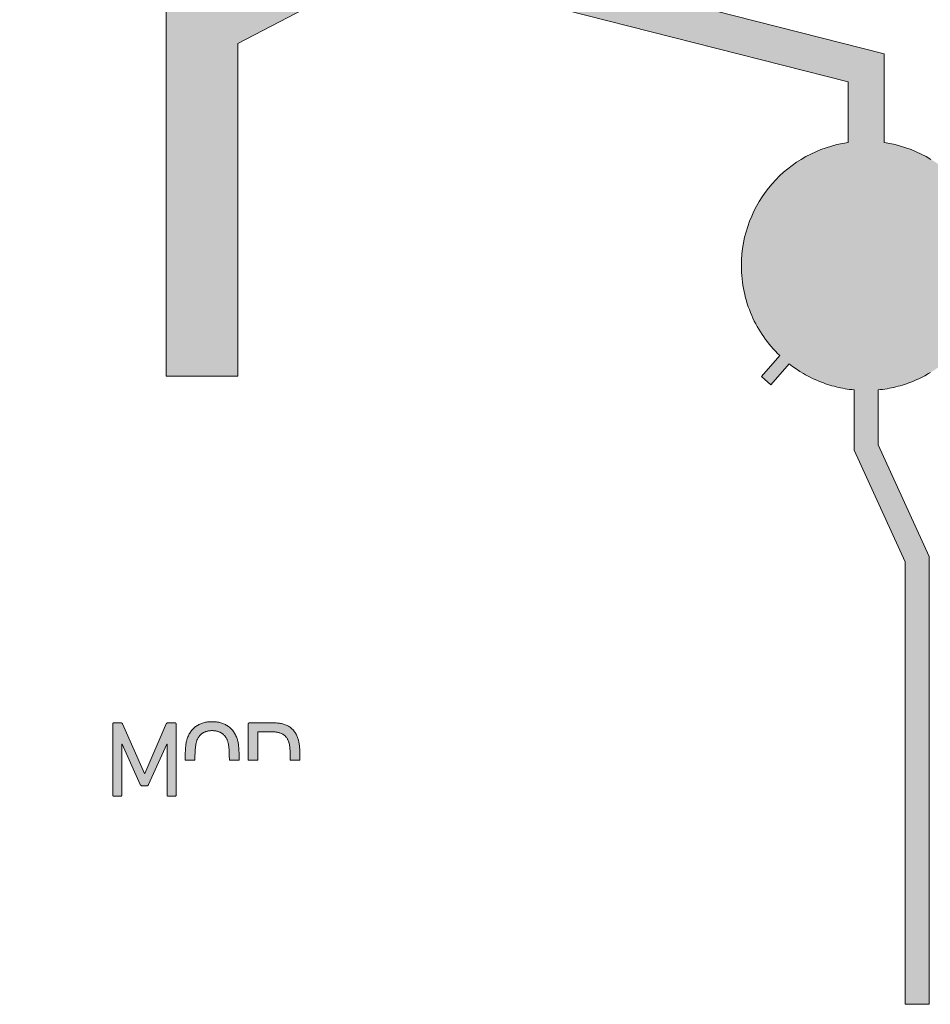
# Model space of a CAD drawing. Header units: millimetres. Extents: x -327 to -251, y -83 to 44.
# Tile 3 of 10: x -321 to -294, y -20 to 9. Entities that reach past the tile are written whole.
import ezdxf

# ---------------------------------------------------------------- set-up
doc = ezdxf.new("R2010")
doc.units = ezdxf.units.MM
doc.header["$MEASUREMENT"] = 0
doc.layers.add('Print', color=7, linetype='Continuous', lineweight=0)

# ---------------------------------------------------------------- blocks, each defined once
blk = doc.blocks.new('Block_0')
at = {"layer": 'Print'}
h = blk.add_hatch(color=1, dxfattribs=at)
h.dxf.hatch_style = 2
h.paths.add_polyline_path([(-316.329, 24.418), (-316.322, 24.287), (-316.312, 24.156), (-316.299, 24.025), (-316.283, 23.896), (-316.265, 23.767), (-316.244, 23.639), (-316.22, 23.513), (-316.193, 23.387), (-316.165, 23.262), (-316.133, 23.137), (-316.1, 23.014), (-316.063, 22.892), (-316.025, 22.771), (-315.984, 22.651), (-317.248, 22.173), (-317.107, 21.849), (-315.863, 22.32), (-315.8, 22.175), (-315.735, 22.033), (-315.665, 21.893), (-315.593, 21.755), (-315.517, 21.619), (-315.437, 21.485), (-315.355, 21.353), (-315.269, 21.223), (-315.18, 21.096), (-315.088, 20.971), (-314.993, 20.849), (-314.895, 20.729), (-314.794, 20.611), (-314.69, 20.496), (-314.583, 20.384), (-314.474, 20.274), (-316.842, 17.864), (-317.015, 18.038), (-317.183, 18.217), (-317.347, 18.4), (-317.506, 18.588), (-317.661, 18.779), (-317.741, 18.884), (-318, 18.643), (-317.939, 18.563), (-317.779, 18.364), (-317.614, 18.169), (-317.443, 17.979), (-317.268, 17.794), (-317.089, 17.612), (-319.297, 15.365), (-319.538, 15.609), (-319.772, 15.859), (-319.999, 16.115), (-320.22, 16.376), (-320.31, 16.49), (-320.574, 16.244), (-320.385, 16.012), (-320.076, 15.659), (-319.755, 15.316), (-319.422, 14.985), (-319.077, 14.664), (-318.721, 14.355), (-318.353, 14.058), (-317.974, 13.774), (-317.584, 13.502), (-317.183, 13.244), (-316.773, 12.999), (-316.351, 12.768), (-315.92, 12.552), (-315.761, 12.475), (-315.727, 12.514), (-314.006, 15.033), (-313.829, 14.973), (-313.651, 14.916), (-313.472, 14.862), (-313.291, 14.811), (-313.109, 14.764), (-312.926, 14.719), (-312.741, 14.678), (-312.556, 14.64), (-312.556, 11.626), (-316.267, 9.688), (-316.267, -1.389), (-314.15, -1.389), (-314.15, 8.406), (-309.72, 10.719), (-296.191, 7.27), (-296.191, 5.489), (-296.356, 5.461), (-296.519, 5.426), (-296.679, 5.384), (-296.836, 5.335), (-296.989, 5.279), (-297.14, 5.217), (-297.287, 5.148), (-297.431, 5.074), (-297.57, 4.993), (-297.706, 4.906), (-297.838, 4.813), (-297.965, 4.715), (-298.088, 4.612), (-298.206, 4.503), (-298.319, 4.39), (-298.427, 4.271), (-298.53, 4.148), (-298.628, 4.021), (-298.72, 3.889), (-298.806, 3.753), (-298.887, 3.613), (-298.961, 3.469), (-299.029, 3.322), (-299.091, 3.171), (-299.146, 3.017), (-299.194, 2.86), (-299.236, 2.7), (-299.27, 2.537), (-299.297, 2.371), (-299.316, 2.203), (-299.328, 2.033), (-299.332, 1.861), (-299.331, 1.764), (-299.327, 1.668), (-299.321, 1.572), (-299.312, 1.477), (-299.301, 1.382), (-299.287, 1.289), (-299.272, 1.196), (-299.253, 1.104), (-299.233, 1.012), (-299.21, 0.922), (-299.185, 0.833), (-299.158, 0.744), (-299.129, 0.657), (-299.098, 0.57), (-299.064, 0.485), (-299.028, 0.4), (-298.991, 0.317), (-298.951, 0.235), (-298.91, 0.154), (-298.866, 0.074), (-298.821, -0.005), (-298.773, -0.082), (-298.724, -0.159), (-298.673, -0.234), (-298.621, -0.307), (-298.566, -0.379), (-298.51, -0.45), (-298.452, -0.519), (-298.393, -0.587), (-298.331, -0.654), (-298.269, -0.719), (-298.204, -0.782), (-298.741, -1.397), (-298.463, -1.64), (-297.925, -1.025), (-297.823, -1.102), (-297.718, -1.176), (-297.611, -1.246), (-297.501, -1.313), (-297.445, -1.344), (-297.331, -1.405), (-297.215, -1.462), (-297.157, -1.489), (-297.037, -1.54), (-296.977, -1.564), (-296.916, -1.587), (-296.854, -1.609), (-296.793, -1.629), (-296.73, -1.649), (-296.667, -1.668), (-296.604, -1.685), (-296.54, -1.702), (-296.476, -1.717), (-296.411, -1.731), (-296.346, -1.744), (-296.28, -1.756), (-296.214, -1.766), (-296.148, -1.776), (-296.081, -1.784), (-296.014, -1.791), (-296.014, -3.566), (-294.514, -6.848), (-294.514, -19.871), (-293.809, -19.871), (-293.809, -6.694), (-295.309, -3.412), (-295.309, -1.791), (-295.242, -1.784), (-295.175, -1.776), (-295.108, -1.766), (-295.042, -1.756), (-294.977, -1.744), (-294.912, -1.731), (-294.847, -1.717), (-294.782, -1.701), (-294.719, -1.685), (-294.655, -1.668), (-294.592, -1.649), (-294.53, -1.629), (-294.468, -1.608), (-294.406, -1.587), (-294.345, -1.564), (-294.285, -1.54), (-294.225, -1.515), (-294.165, -1.489), (-294.106, -1.462), (-294.048, -1.434), (-293.99, -1.405), (-293.933, -1.375), (-293.821, -1.312), (-293.765, -1.279), (-293.656, -1.21), (-293.55, -1.138), (-293.447, -1.062), (-293.396, -1.023), (-292.861, -1.64), (-292.582, -1.397), (-293.117, -0.781), (-293.053, -0.717), (-292.99, -0.652), (-292.929, -0.586), (-292.87, -0.518), (-292.812, -0.449), (-292.756, -0.378), (-292.701, -0.306), (-292.649, -0.232), (-292.598, -0.157), (-292.549, -0.081), (-292.501, -0.004), (-292.456, 0.075), (-292.413, 0.155), (-292.371, 0.236), (-292.332, 0.318), (-292.294, 0.401), (-292.259, 0.486), (-292.225, 0.571), (-292.194, 0.658), (-292.165, 0.745), (-292.137, 0.833), (-292.113, 0.923), (-292.09, 1.013), (-292.07, 1.104), (-292.051, 1.196), (-292.036, 1.289), (-292.022, 1.383), (-292.011, 1.477), (-292.002, 1.572), (-291.996, 1.668), (-291.992, 1.764), (-291.991, 1.861), (-291.995, 2.033), (-292.007, 2.203), (-292.026, 2.371), (-292.053, 2.537), (-292.087, 2.7), (-292.129, 2.86), (-292.177, 3.017), (-292.232, 3.171), (-292.294, 3.322), (-292.362, 3.469), (-292.436, 3.613), (-292.517, 3.753), (-292.603, 3.889), (-292.695, 4.021), (-292.793, 4.148), (-292.896, 4.271), (-293.004, 4.39), (-293.117, 4.503), (-293.235, 4.612), (-293.358, 4.715), (-293.485, 4.813), (-293.617, 4.906), (-293.753, 4.993), (-293.892, 5.074), (-294.036, 5.148), (-294.183, 5.217), (-294.334, 5.279), (-294.488, 5.335), (-294.645, 5.384), (-294.804, 5.426), (-294.967, 5.461), (-295.132, 5.489), (-295.132, 8.093), (-308.265, 11.44), (-308.265, 14.686), (-308.033, 14.739), (-307.802, 14.797), (-307.573, 14.859), (-307.346, 14.926), (-307.122, 14.999), (-306.899, 15.076), (-306.679, 15.158), (-306.462, 15.245), (-304.596, 12.514), (-304.565, 12.48), (-304.488, 12.513), (-304.329, 12.591), (-303.902, 12.81), (-303.485, 13.043), (-303.078, 13.289), (-302.681, 13.549), (-302.295, 13.822), (-301.92, 14.108), (-301.555, 14.406), (-301.202, 14.715), (-300.861, 15.036), (-300.531, 15.368), (-300.213, 15.71), (-299.907, 16.063), (-299.614, 16.426), (-299.334, 16.798), (-299.067, 17.179), (-298.813, 17.569), (-298.572, 17.967), (-298.903, 18.112), (-299.064, 17.843), (-299.253, 17.547), (-299.449, 17.256), (-299.653, 16.97), (-299.865, 16.689), (-300.084, 16.414), (-300.31, 16.145), (-300.544, 15.881), (-300.785, 15.623), (-301.033, 15.372), (-303.234, 17.612), (-303.049, 17.799), (-302.869, 17.99), (-302.695, 18.186), (-302.525, 18.387), (-302.361, 18.592), (-302.202, 18.802), (-302.048, 19.016), (-301.9, 19.234), (-301.802, 19.387), (-302.129, 19.53), (-302.197, 19.425), (-302.339, 19.215), (-302.487, 19.009), (-302.64, 18.807), (-302.798, 18.61), (-302.962, 18.417), (-303.13, 18.228), (-303.303, 18.044), (-303.481, 17.864), (-305.85, 20.274), (-305.737, 20.387), (-305.627, 20.503), (-305.521, 20.622), (-305.417, 20.743), (-305.317, 20.867), (-305.219, 20.994), (-305.125, 21.123), (-305.035, 21.255), (-304.947, 21.389), (-304.863, 21.526), (-304.783, 21.665), (-304.706, 21.806), (-304.632, 21.949), (-304.563, 22.094), (-304.497, 22.242), (-304.434, 22.391), (-303.212, 21.947), (-303.102, 22.282), (-304.313, 22.722), (-304.275, 22.839), (-304.239, 22.956), (-304.206, 23.074), (-304.174, 23.193), (-304.145, 23.313), (-304.119, 23.433), (-304.094, 23.555), (-304.072, 23.678), (-304.053, 23.801), (-304.036, 23.925), (-304.021, 24.05), (-304.009, 24.175), (-304, 24.301), (-303.993, 24.428), (-303.989, 24.556), (-303.988, 24.684), (-303.99, 24.84), (-303.996, 24.996), (-304.005, 25.15), (-304.007, 25.172), (-316.309, 25.248), (-316.319, 25.133), (-316.328, 24.985), (-316.334, 24.835), (-316.335, 24.684), (-316.334, 24.551)])
h = blk.add_hatch(color=1, dxfattribs=at)
h.dxf.hatch_style = 2
h.paths.add_polyline_path([(-314.117, -12.689), (-314.118, -12.491), (-314.122, -12.395), (-314.127, -12.313), (-314.13, -12.277), (-314.133, -12.244), (-314.138, -12.213), (-314.142, -12.184), (-314.147, -12.157), (-314.153, -12.131), (-314.159, -12.107), (-314.166, -12.083), (-314.174, -12.059), (-314.185, -12.029), (-314.196, -11.999), (-314.209, -11.97), (-314.222, -11.942), (-314.237, -11.915), (-314.252, -11.889), (-314.268, -11.864), (-314.284, -11.84), (-314.302, -11.817), (-314.32, -11.794), (-314.34, -11.773), (-314.359, -11.753), (-314.38, -11.734), (-314.402, -11.716), (-314.424, -11.698), (-314.447, -11.682), (-314.471, -11.667), (-314.495, -11.652), (-314.52, -11.639), (-314.546, -11.626), (-314.573, -11.615), (-314.6, -11.604), (-314.628, -11.595), (-314.657, -11.587), (-314.686, -11.579), (-314.717, -11.573), (-314.747, -11.567), (-314.779, -11.563), (-314.811, -11.559), (-314.843, -11.557), (-314.877, -11.555), (-314.911, -11.555), (-314.944, -11.555), (-314.977, -11.557), (-315.01, -11.559), (-315.042, -11.563), (-315.073, -11.567), (-315.103, -11.573), (-315.133, -11.579), (-315.162, -11.587), (-315.191, -11.595), (-315.219, -11.604), (-315.246, -11.615), (-315.273, -11.626), (-315.298, -11.639), (-315.324, -11.652), (-315.348, -11.667), (-315.372, -11.682), (-315.395, -11.698), (-315.417, -11.716), (-315.438, -11.734), (-315.459, -11.753), (-315.479, -11.773), (-315.498, -11.794), (-315.516, -11.817), (-315.534, -11.84), (-315.55, -11.864), (-315.566, -11.889), (-315.581, -11.915), (-315.596, -11.942), (-315.609, -11.97), (-315.622, -11.999), (-315.633, -12.029), (-315.644, -12.059), (-315.652, -12.083), (-315.659, -12.107), (-315.665, -12.131), (-315.671, -12.157), (-315.676, -12.184), (-315.681, -12.213), (-315.685, -12.244), (-315.688, -12.277), (-315.692, -12.313), (-315.697, -12.395), (-315.7, -12.491), (-315.701, -12.605), (-315.701, -12.689), (-315.415, -12.689), (-315.416, -12.669), (-315.415, -12.56), (-315.412, -12.466), (-315.407, -12.386), (-315.401, -12.317), (-315.398, -12.287), (-315.394, -12.259), (-315.39, -12.234), (-315.386, -12.211), (-315.382, -12.191), (-315.377, -12.172), (-315.373, -12.154), (-315.368, -12.139), (-315.361, -12.12), (-315.355, -12.101), (-315.347, -12.083), (-315.339, -12.066), (-315.33, -12.049), (-315.321, -12.033), (-315.312, -12.017), (-315.302, -12.002), (-315.291, -11.987), (-315.28, -11.973), (-315.269, -11.959), (-315.257, -11.947), (-315.244, -11.934), (-315.231, -11.923), (-315.218, -11.912), (-315.204, -11.901), (-315.189, -11.891), (-315.174, -11.882), (-315.159, -11.873), (-315.142, -11.865), (-315.126, -11.858), (-315.109, -11.851), (-315.091, -11.845), (-315.073, -11.839), (-315.055, -11.834), (-315.036, -11.83), (-315.016, -11.826), (-314.996, -11.823), (-314.975, -11.821), (-314.954, -11.819), (-314.933, -11.818), (-314.911, -11.818), (-314.888, -11.818), (-314.866, -11.819), (-314.845, -11.821), (-314.824, -11.823), (-314.804, -11.826), (-314.784, -11.83), (-314.765, -11.834), (-314.746, -11.839), (-314.728, -11.845), (-314.71, -11.851), (-314.693, -11.858), (-314.676, -11.865), (-314.66, -11.873), (-314.645, -11.882), (-314.63, -11.891), (-314.615, -11.901), (-314.601, -11.912), (-314.587, -11.923), (-314.574, -11.934), (-314.562, -11.947), (-314.549, -11.959), (-314.538, -11.973), (-314.527, -11.987), (-314.516, -12.002), (-314.506, -12.017), (-314.497, -12.033), (-314.488, -12.049), (-314.479, -12.066), (-314.471, -12.083), (-314.464, -12.101), (-314.457, -12.12), (-314.45, -12.139), (-314.445, -12.154), (-314.441, -12.172), (-314.436, -12.191), (-314.432, -12.211), (-314.428, -12.234), (-314.424, -12.259), (-314.42, -12.287), (-314.417, -12.317), (-314.411, -12.386), (-314.406, -12.466), (-314.404, -12.56), (-314.403, -12.669), (-314.403, -12.689)])
h = blk.add_hatch(color=1, dxfattribs=at)
h.dxf.hatch_style = 2
h.paths.add_polyline_path([(-316.234, -13.719), (-316.234, -13.721), (-316.234, -13.722), (-316.234, -13.724), (-316.234, -13.726), (-316.233, -13.727), (-316.233, -13.729), (-316.232, -13.73), (-316.232, -13.732), (-316.231, -13.733), (-316.23, -13.734), (-316.229, -13.736), (-316.229, -13.737), (-316.228, -13.738), (-316.227, -13.739), (-316.226, -13.74), (-316.225, -13.741), (-316.223, -13.742), (-316.222, -13.743), (-316.221, -13.744), (-316.22, -13.745), (-316.218, -13.746), (-316.217, -13.746), (-316.216, -13.747), (-316.214, -13.747), (-316.213, -13.748), (-316.211, -13.748), (-316.209, -13.748), (-316.208, -13.749), (-316.206, -13.749), (-316.204, -13.749), (-316.203, -13.749), (-316.003, -13.749), (-316.001, -13.749), (-315.999, -13.749), (-315.997, -13.749), (-315.996, -13.748), (-315.994, -13.748), (-315.993, -13.748), (-315.991, -13.747), (-315.99, -13.747), (-315.988, -13.746), (-315.987, -13.746), (-315.985, -13.745), (-315.984, -13.744), (-315.983, -13.743), (-315.982, -13.742), (-315.981, -13.741), (-315.979, -13.74), (-315.978, -13.739), (-315.978, -13.738), (-315.977, -13.737), (-315.976, -13.736), (-315.975, -13.734), (-315.974, -13.733), (-315.974, -13.732), (-315.973, -13.73), (-315.972, -13.729), (-315.972, -13.727), (-315.972, -13.726), (-315.971, -13.724), (-315.971, -13.722), (-315.971, -13.721), (-315.971, -13.719), (-315.971, -13.717), (-315.971, -11.621), (-315.971, -11.619), (-315.971, -11.618), (-315.971, -11.616), (-315.971, -11.614), (-315.972, -11.613), (-315.972, -11.611), (-315.972, -11.61), (-315.973, -11.608), (-315.974, -11.607), (-315.974, -11.605), (-315.975, -11.604), (-315.976, -11.603), (-315.977, -11.601), (-315.978, -11.6), (-315.978, -11.599), (-315.979, -11.598), (-315.981, -11.597), (-315.982, -11.596), (-315.983, -11.595), (-315.984, -11.594), (-315.985, -11.594), (-315.987, -11.593), (-315.988, -11.592), (-315.99, -11.592), (-315.991, -11.591), (-315.993, -11.591), (-315.994, -11.59), (-315.996, -11.59), (-315.997, -11.59), (-315.999, -11.589), (-316.001, -11.589), (-316.003, -11.589), (-316.211, -11.589), (-316.214, -11.589), (-316.216, -11.59), (-316.218, -11.59), (-316.22, -11.59), (-316.222, -11.59), (-316.224, -11.591), (-316.226, -11.591), (-316.228, -11.592), (-316.23, -11.592), (-316.232, -11.593), (-316.234, -11.594), (-316.235, -11.594), (-316.237, -11.595), (-316.239, -11.596), (-316.24, -11.597), (-316.242, -11.598), (-316.243, -11.599), (-316.245, -11.6), (-316.246, -11.601), (-316.248, -11.603), (-316.249, -11.604), (-316.25, -11.605), (-316.251, -11.607), (-316.253, -11.608), (-316.254, -11.61), (-316.255, -11.612), (-316.256, -11.613), (-316.257, -11.615), (-316.258, -11.617), (-316.259, -11.619), (-316.892, -13.076), (-316.901, -13.076), (-317.547, -11.619), (-317.548, -11.617), (-317.549, -11.615), (-317.55, -11.613), (-317.551, -11.612), (-317.552, -11.61), (-317.553, -11.608), (-317.554, -11.607), (-317.556, -11.605), (-317.557, -11.604), (-317.558, -11.603), (-317.56, -11.601), (-317.561, -11.6), (-317.562, -11.599), (-317.564, -11.598), (-317.566, -11.597), (-317.567, -11.596), (-317.569, -11.595), (-317.57, -11.594), (-317.572, -11.594), (-317.574, -11.593), (-317.576, -11.592), (-317.578, -11.592), (-317.58, -11.591), (-317.582, -11.591), (-317.584, -11.59), (-317.586, -11.59), (-317.588, -11.59), (-317.59, -11.59), (-317.592, -11.589), (-317.594, -11.589), (-317.803, -11.589), (-317.805, -11.589), (-317.807, -11.589), (-317.808, -11.59), (-317.81, -11.59), (-317.812, -11.59), (-317.813, -11.591), (-317.815, -11.591), (-317.816, -11.592), (-317.818, -11.592), (-317.819, -11.593), (-317.82, -11.594), (-317.822, -11.594), (-317.823, -11.595), (-317.824, -11.596), (-317.825, -11.597), (-317.826, -11.598), (-317.827, -11.599), (-317.828, -11.6), (-317.829, -11.601), (-317.83, -11.603), (-317.831, -11.604), (-317.832, -11.605), (-317.832, -11.607), (-317.833, -11.608), (-317.833, -11.61), (-317.834, -11.611), (-317.834, -11.613), (-317.834, -11.614), (-317.835, -11.616), (-317.835, -11.618), (-317.835, -11.619), (-317.835, -11.621), (-317.835, -13.717), (-317.835, -13.719), (-317.835, -13.721), (-317.835, -13.722), (-317.834, -13.724), (-317.834, -13.726), (-317.834, -13.727), (-317.833, -13.729), (-317.833, -13.73), (-317.832, -13.732), (-317.832, -13.733), (-317.831, -13.734), (-317.83, -13.736), (-317.829, -13.737), (-317.828, -13.738), (-317.827, -13.739), (-317.826, -13.74), (-317.825, -13.741), (-317.824, -13.742), (-317.823, -13.743), (-317.822, -13.744), (-317.82, -13.745), (-317.819, -13.746), (-317.818, -13.746), (-317.816, -13.747), (-317.815, -13.747), (-317.813, -13.748), (-317.812, -13.748), (-317.81, -13.748), (-317.808, -13.749), (-317.807, -13.749), (-317.805, -13.749), (-317.803, -13.749), (-317.603, -13.749), (-317.601, -13.749), (-317.6, -13.749), (-317.598, -13.749), (-317.596, -13.748), (-317.595, -13.748), (-317.593, -13.748), (-317.592, -13.747), (-317.59, -13.747), (-317.589, -13.746), (-317.587, -13.746), (-317.586, -13.745), (-317.585, -13.744), (-317.584, -13.743), (-317.582, -13.742), (-317.581, -13.741), (-317.58, -13.74), (-317.579, -13.739), (-317.578, -13.738), (-317.577, -13.737), (-317.577, -13.736), (-317.576, -13.734), (-317.575, -13.733), (-317.574, -13.732), (-317.574, -13.73), (-317.573, -13.729), (-317.573, -13.727), (-317.572, -13.726), (-317.572, -13.724), (-317.572, -13.722), (-317.572, -13.721), (-317.572, -13.719), (-317.571, -13.717), (-317.571, -12.215), (-317.562, -12.215), (-317.024, -13.405), (-317.023, -13.408), (-317.022, -13.41), (-317.02, -13.413), (-317.019, -13.415), (-317.018, -13.417), (-317.016, -13.419), (-317.015, -13.421), (-317.013, -13.423), (-317.012, -13.424), (-317.01, -13.426), (-317.009, -13.427), (-317.007, -13.429), (-317.006, -13.43), (-317.004, -13.431), (-317.002, -13.433), (-317, -13.434), (-316.999, -13.435), (-316.997, -13.436), (-316.995, -13.436), (-316.993, -13.437), (-316.99, -13.438), (-316.988, -13.439), (-316.986, -13.439), (-316.984, -13.44), (-316.981, -13.44), (-316.979, -13.44), (-316.976, -13.441), (-316.973, -13.441), (-316.971, -13.441), (-316.968, -13.441), (-316.835, -13.441), (-316.833, -13.441), (-316.83, -13.441), (-316.828, -13.441), (-316.825, -13.44), (-316.823, -13.44), (-316.821, -13.44), (-316.819, -13.439), (-316.817, -13.439), (-316.814, -13.438), (-316.812, -13.437), (-316.811, -13.436), (-316.809, -13.436), (-316.807, -13.435), (-316.805, -13.434), (-316.803, -13.433), (-316.802, -13.431), (-316.8, -13.43), (-316.798, -13.429), (-316.797, -13.427), (-316.795, -13.426), (-316.794, -13.424), (-316.792, -13.423), (-316.791, -13.421), (-316.79, -13.419), (-316.788, -13.417), (-316.787, -13.415), (-316.786, -13.413), (-316.784, -13.41), (-316.783, -13.408), (-316.782, -13.405), (-316.244, -12.215), (-316.234, -12.215), (-316.234, -13.717)])
h = blk.add_hatch(color=1, dxfattribs=at)
h.dxf.hatch_style = 2
h.paths.add_polyline_path([(-312.327, -12.689), (-312.328, -12.479), (-312.332, -12.379), (-312.337, -12.296), (-312.34, -12.259), (-312.344, -12.226), (-312.348, -12.196), (-312.353, -12.168), (-312.358, -12.142), (-312.364, -12.118), (-312.37, -12.094), (-312.376, -12.072), (-312.383, -12.05), (-312.393, -12.022), (-312.403, -11.994), (-312.415, -11.968), (-312.427, -11.943), (-312.44, -11.918), (-312.454, -11.894), (-312.468, -11.871), (-312.484, -11.849), (-312.5, -11.828), (-312.517, -11.808), (-312.535, -11.789), (-312.553, -11.77), (-312.573, -11.753), (-312.593, -11.736), (-312.614, -11.72), (-312.636, -11.705), (-312.658, -11.691), (-312.682, -11.678), (-312.706, -11.666), (-312.731, -11.655), (-312.756, -11.644), (-312.783, -11.635), (-312.81, -11.626), (-312.838, -11.618), (-312.867, -11.612), (-312.896, -11.606), (-312.926, -11.601), (-312.957, -11.597), (-312.989, -11.593), (-313.021, -11.591), (-313.054, -11.59), (-313.817, -11.589), (-313.819, -11.589), (-313.821, -11.59), (-313.822, -11.59), (-313.824, -11.59), (-313.826, -11.591), (-313.827, -11.591), (-313.829, -11.592), (-313.83, -11.592), (-313.831, -11.593), (-313.833, -11.594), (-313.834, -11.594), (-313.835, -11.595), (-313.836, -11.596), (-313.838, -11.597), (-313.839, -11.598), (-313.84, -11.599), (-313.841, -11.6), (-313.841, -11.601), (-313.842, -11.603), (-313.843, -11.604), (-313.844, -11.605), (-313.844, -11.607), (-313.845, -11.608), (-313.846, -11.61), (-313.846, -11.611), (-313.846, -11.613), (-313.847, -11.614), (-313.847, -11.616), (-313.847, -11.618), (-313.847, -11.619), (-313.847, -11.621), (-313.847, -12.689), (-313.565, -12.689), (-313.565, -11.871), (-313.565, -11.87), (-313.564, -11.869), (-313.564, -11.868), (-313.564, -11.867), (-313.564, -11.866), (-313.564, -11.865), (-313.563, -11.864), (-313.563, -11.863), (-313.563, -11.862), (-313.562, -11.861), (-313.562, -11.86), (-313.562, -11.86), (-313.561, -11.859), (-313.56, -11.858), (-313.56, -11.858), (-313.559, -11.857), (-313.559, -11.857), (-313.558, -11.856), (-313.557, -11.856), (-313.556, -11.855), (-313.556, -11.855), (-313.555, -11.855), (-313.554, -11.854), (-313.553, -11.854), (-313.552, -11.854), (-313.551, -11.853), (-313.55, -11.853), (-313.549, -11.853), (-313.548, -11.853), (-313.547, -11.853), (-313.125, -11.853), (-313.101, -11.854), (-313.078, -11.855), (-313.056, -11.857), (-313.034, -11.859), (-313.013, -11.862), (-312.992, -11.866), (-312.972, -11.87), (-312.952, -11.874), (-312.933, -11.879), (-312.915, -11.885), (-312.897, -11.891), (-312.88, -11.898), (-312.863, -11.905), (-312.847, -11.913), (-312.831, -11.922), (-312.816, -11.931), (-312.802, -11.941), (-312.788, -11.952), (-312.774, -11.963), (-312.761, -11.975), (-312.749, -11.987), (-312.737, -12), (-312.726, -12.014), (-312.716, -12.028), (-312.705, -12.043), (-312.696, -12.059), (-312.687, -12.076), (-312.678, -12.093), (-312.671, -12.111), (-312.663, -12.129), (-312.654, -12.156), (-312.649, -12.172), (-312.644, -12.188), (-312.642, -12.197), (-312.637, -12.216), (-312.633, -12.237), (-312.63, -12.259), (-312.626, -12.284), (-312.623, -12.312), (-312.621, -12.343), (-312.616, -12.415), (-312.614, -12.503), (-312.612, -12.609), (-312.613, -12.689)])
for points in [[(-316.267, 9.688), (-316.267, -1.389), (-314.15, -1.389), (-314.15, 8.406), (-309.72, 10.719), (-296.191, 7.27), (-296.191, 5.489), (-296.356, 5.461), (-296.519, 5.426), (-296.679, 5.384), (-296.836, 5.335), (-296.989, 5.279), (-297.14, 5.217), (-297.287, 5.148), (-297.431, 5.074), (-297.57, 4.993), (-297.706, 4.906), (-297.838, 4.813), (-297.965, 4.715), (-298.088, 4.612), (-298.206, 4.503), (-298.319, 4.39), (-298.427, 4.271), (-298.53, 4.148), (-298.628, 4.021), (-298.72, 3.889), (-298.806, 3.753), (-298.887, 3.613), (-298.961, 3.469), (-299.029, 3.322), (-299.091, 3.171), (-299.146, 3.017), (-299.194, 2.86), (-299.236, 2.7), (-299.27, 2.537), (-299.297, 2.371), (-299.316, 2.203), (-299.328, 2.033), (-299.332, 1.861), (-299.331, 1.764), (-299.327, 1.668), (-299.321, 1.572), (-299.312, 1.477), (-299.301, 1.382), (-299.287, 1.289), (-299.272, 1.196), (-299.253, 1.104), (-299.233, 1.012), (-299.21, 0.922), (-299.185, 0.833), (-299.158, 0.744), (-299.129, 0.657), (-299.098, 0.57), (-299.064, 0.485), (-299.028, 0.4), (-298.991, 0.317), (-298.951, 0.235), (-298.91, 0.154), (-298.866, 0.074), (-298.821, -0.005), (-298.773, -0.082), (-298.724, -0.159), (-298.673, -0.234), (-298.621, -0.307), (-298.566, -0.379), (-298.51, -0.45), (-298.452, -0.519), (-298.393, -0.587), (-298.331, -0.654), (-298.269, -0.719), (-298.204, -0.782), (-298.741, -1.397), (-298.463, -1.64), (-297.925, -1.025), (-297.823, -1.102), (-297.718, -1.176), (-297.611, -1.246), (-297.501, -1.313), (-297.445, -1.344), (-297.331, -1.405), (-297.215, -1.462), (-297.157, -1.489), (-297.037, -1.54), (-296.977, -1.564), (-296.916, -1.587), (-296.854, -1.609), (-296.793, -1.629), (-296.73, -1.649), (-296.667, -1.668), (-296.604, -1.685), (-296.54, -1.702), (-296.476, -1.717), (-296.411, -1.731), (-296.346, -1.744), (-296.28, -1.756), (-296.214, -1.766), (-296.148, -1.776), (-296.081, -1.784), (-296.014, -1.791), (-296.014, -3.566), (-294.514, -6.848), (-294.514, -19.871), (-293.809, -19.871), (-293.809, -6.694), (-295.309, -3.412), (-295.309, -1.791), (-295.242, -1.784), (-295.175, -1.776), (-295.108, -1.766), (-295.042, -1.756), (-294.977, -1.744), (-294.912, -1.731), (-294.847, -1.717), (-294.782, -1.701), (-294.719, -1.685), (-294.655, -1.668), (-294.592, -1.649), (-294.53, -1.629), (-294.468, -1.608), (-294.406, -1.587), (-294.345, -1.564), (-294.285, -1.54), (-294.225, -1.515), (-294.165, -1.489), (-294.106, -1.462), (-294.048, -1.434), (-293.99, -1.405), (-293.933, -1.375), (-293.821, -1.312), (-293.765, -1.279)], [(-293.753, 4.993), (-293.892, 5.074), (-294.036, 5.148), (-294.183, 5.217), (-294.334, 5.279), (-294.488, 5.335), (-294.645, 5.384), (-294.804, 5.426), (-294.967, 5.461), (-295.132, 5.489), (-295.132, 8.093), (-308.265, 11.44)]]:
    blk.add_lwpolyline(points, dxfattribs=at)
for points in [[(-314.117, -12.689), (-314.118, -12.491), (-314.122, -12.395), (-314.127, -12.313), (-314.13, -12.277), (-314.133, -12.244), (-314.138, -12.213), (-314.142, -12.184), (-314.147, -12.157), (-314.153, -12.131), (-314.159, -12.107), (-314.166, -12.083), (-314.174, -12.059), (-314.185, -12.029), (-314.196, -11.999), (-314.209, -11.97), (-314.222, -11.942), (-314.237, -11.915), (-314.252, -11.889), (-314.268, -11.864), (-314.284, -11.84), (-314.302, -11.817), (-314.32, -11.794), (-314.34, -11.773), (-314.359, -11.753), (-314.38, -11.734), (-314.402, -11.716), (-314.424, -11.698), (-314.447, -11.682), (-314.471, -11.667), (-314.495, -11.652), (-314.52, -11.639), (-314.546, -11.626), (-314.573, -11.615), (-314.6, -11.604), (-314.628, -11.595), (-314.657, -11.587), (-314.686, -11.579), (-314.717, -11.573), (-314.747, -11.567), (-314.779, -11.563), (-314.811, -11.559), (-314.843, -11.557), (-314.877, -11.555), (-314.911, -11.555), (-314.944, -11.555), (-314.977, -11.557), (-315.01, -11.559), (-315.042, -11.563), (-315.073, -11.567), (-315.103, -11.573), (-315.133, -11.579), (-315.162, -11.587), (-315.191, -11.595), (-315.219, -11.604), (-315.246, -11.615), (-315.273, -11.626), (-315.298, -11.639), (-315.324, -11.652), (-315.348, -11.667), (-315.372, -11.682), (-315.395, -11.698), (-315.417, -11.716), (-315.438, -11.734), (-315.459, -11.753), (-315.479, -11.773), (-315.498, -11.794), (-315.516, -11.817), (-315.534, -11.84), (-315.55, -11.864), (-315.566, -11.889), (-315.581, -11.915), (-315.596, -11.942), (-315.609, -11.97), (-315.622, -11.999), (-315.633, -12.029), (-315.644, -12.059), (-315.652, -12.083), (-315.659, -12.107), (-315.665, -12.131), (-315.671, -12.157), (-315.676, -12.184), (-315.681, -12.213), (-315.685, -12.244), (-315.688, -12.277), (-315.692, -12.313), (-315.697, -12.395), (-315.7, -12.491), (-315.701, -12.605), (-315.701, -12.689), (-315.415, -12.689), (-315.416, -12.669), (-315.415, -12.56), (-315.412, -12.466), (-315.407, -12.386), (-315.401, -12.317), (-315.398, -12.287), (-315.394, -12.259), (-315.39, -12.234), (-315.386, -12.211), (-315.382, -12.191), (-315.377, -12.172), (-315.373, -12.154), (-315.368, -12.139), (-315.361, -12.12), (-315.355, -12.101), (-315.347, -12.083), (-315.339, -12.066), (-315.33, -12.049), (-315.321, -12.033), (-315.312, -12.017), (-315.302, -12.002), (-315.291, -11.987), (-315.28, -11.973), (-315.269, -11.959), (-315.257, -11.947), (-315.244, -11.934), (-315.231, -11.923), (-315.218, -11.912), (-315.204, -11.901), (-315.189, -11.891), (-315.174, -11.882), (-315.159, -11.873), (-315.142, -11.865), (-315.126, -11.858), (-315.109, -11.851), (-315.091, -11.845), (-315.073, -11.839), (-315.055, -11.834), (-315.036, -11.83), (-315.016, -11.826), (-314.996, -11.823), (-314.975, -11.821), (-314.954, -11.819), (-314.933, -11.818), (-314.911, -11.818), (-314.888, -11.818), (-314.866, -11.819), (-314.845, -11.821), (-314.824, -11.823), (-314.804, -11.826), (-314.784, -11.83), (-314.765, -11.834), (-314.746, -11.839), (-314.728, -11.845), (-314.71, -11.851), (-314.693, -11.858), (-314.676, -11.865), (-314.66, -11.873), (-314.645, -11.882), (-314.63, -11.891), (-314.615, -11.901), (-314.601, -11.912), (-314.587, -11.923), (-314.574, -11.934), (-314.562, -11.947), (-314.549, -11.959), (-314.538, -11.973), (-314.527, -11.987), (-314.516, -12.002), (-314.506, -12.017), (-314.497, -12.033), (-314.488, -12.049), (-314.479, -12.066), (-314.471, -12.083), (-314.464, -12.101), (-314.457, -12.12), (-314.45, -12.139), (-314.445, -12.154), (-314.441, -12.172), (-314.436, -12.191), (-314.432, -12.211), (-314.428, -12.234), (-314.424, -12.259), (-314.42, -12.287), (-314.417, -12.317), (-314.411, -12.386), (-314.406, -12.466), (-314.404, -12.56), (-314.403, -12.669), (-314.403, -12.689)], [(-316.234, -13.719), (-316.234, -13.721), (-316.234, -13.722), (-316.234, -13.724), (-316.234, -13.726), (-316.233, -13.727), (-316.233, -13.729), (-316.232, -13.73), (-316.232, -13.732), (-316.231, -13.733), (-316.23, -13.734), (-316.229, -13.736), (-316.229, -13.737), (-316.228, -13.738), (-316.227, -13.739), (-316.226, -13.74), (-316.225, -13.741), (-316.223, -13.742), (-316.222, -13.743), (-316.221, -13.744), (-316.22, -13.745), (-316.218, -13.746), (-316.217, -13.746), (-316.216, -13.747), (-316.214, -13.747), (-316.213, -13.748), (-316.211, -13.748), (-316.209, -13.748), (-316.208, -13.749), (-316.206, -13.749), (-316.204, -13.749), (-316.203, -13.749), (-316.003, -13.749), (-316.001, -13.749), (-315.999, -13.749), (-315.997, -13.749), (-315.996, -13.748), (-315.994, -13.748), (-315.993, -13.748), (-315.991, -13.747), (-315.99, -13.747), (-315.988, -13.746), (-315.987, -13.746), (-315.985, -13.745), (-315.984, -13.744), (-315.983, -13.743), (-315.982, -13.742), (-315.981, -13.741), (-315.979, -13.74), (-315.978, -13.739), (-315.978, -13.738), (-315.977, -13.737), (-315.976, -13.736), (-315.975, -13.734), (-315.974, -13.733), (-315.974, -13.732), (-315.973, -13.73), (-315.972, -13.729), (-315.972, -13.727), (-315.972, -13.726), (-315.971, -13.724), (-315.971, -13.722), (-315.971, -13.721), (-315.971, -13.719), (-315.971, -13.717), (-315.971, -11.621), (-315.971, -11.619), (-315.971, -11.618), (-315.971, -11.616), (-315.971, -11.614), (-315.972, -11.613), (-315.972, -11.611), (-315.972, -11.61), (-315.973, -11.608), (-315.974, -11.607), (-315.974, -11.605), (-315.975, -11.604), (-315.976, -11.603), (-315.977, -11.601), (-315.978, -11.6), (-315.978, -11.599), (-315.979, -11.598), (-315.981, -11.597), (-315.982, -11.596), (-315.983, -11.595), (-315.984, -11.594), (-315.985, -11.594), (-315.987, -11.593), (-315.988, -11.592), (-315.99, -11.592), (-315.991, -11.591), (-315.993, -11.591), (-315.994, -11.59), (-315.996, -11.59), (-315.997, -11.59), (-315.999, -11.589), (-316.001, -11.589), (-316.003, -11.589), (-316.211, -11.589), (-316.214, -11.589), (-316.216, -11.59), (-316.218, -11.59), (-316.22, -11.59), (-316.222, -11.59), (-316.224, -11.591), (-316.226, -11.591), (-316.228, -11.592), (-316.23, -11.592), (-316.232, -11.593), (-316.234, -11.594), (-316.235, -11.594), (-316.237, -11.595), (-316.239, -11.596), (-316.24, -11.597), (-316.242, -11.598), (-316.243, -11.599), (-316.245, -11.6), (-316.246, -11.601), (-316.248, -11.603), (-316.249, -11.604), (-316.25, -11.605), (-316.251, -11.607), (-316.253, -11.608), (-316.254, -11.61), (-316.255, -11.612), (-316.256, -11.613), (-316.257, -11.615), (-316.258, -11.617), (-316.259, -11.619), (-316.892, -13.076), (-316.901, -13.076), (-317.547, -11.619), (-317.548, -11.617), (-317.549, -11.615), (-317.55, -11.613), (-317.551, -11.612), (-317.552, -11.61), (-317.553, -11.608), (-317.554, -11.607), (-317.556, -11.605), (-317.557, -11.604), (-317.558, -11.603), (-317.56, -11.601), (-317.561, -11.6), (-317.562, -11.599), (-317.564, -11.598), (-317.566, -11.597), (-317.567, -11.596), (-317.569, -11.595), (-317.57, -11.594), (-317.572, -11.594), (-317.574, -11.593), (-317.576, -11.592), (-317.578, -11.592), (-317.58, -11.591), (-317.582, -11.591), (-317.584, -11.59), (-317.586, -11.59), (-317.588, -11.59), (-317.59, -11.59), (-317.592, -11.589), (-317.594, -11.589), (-317.803, -11.589), (-317.805, -11.589), (-317.807, -11.589), (-317.808, -11.59), (-317.81, -11.59), (-317.812, -11.59), (-317.813, -11.591), (-317.815, -11.591), (-317.816, -11.592), (-317.818, -11.592), (-317.819, -11.593), (-317.82, -11.594), (-317.822, -11.594), (-317.823, -11.595), (-317.824, -11.596), (-317.825, -11.597), (-317.826, -11.598), (-317.827, -11.599), (-317.828, -11.6), (-317.829, -11.601), (-317.83, -11.603), (-317.831, -11.604), (-317.832, -11.605), (-317.832, -11.607), (-317.833, -11.608), (-317.833, -11.61), (-317.834, -11.611), (-317.834, -11.613), (-317.834, -11.614), (-317.835, -11.616), (-317.835, -11.618), (-317.835, -11.619), (-317.835, -11.621), (-317.835, -13.717), (-317.835, -13.719), (-317.835, -13.721), (-317.835, -13.722), (-317.834, -13.724), (-317.834, -13.726), (-317.834, -13.727), (-317.833, -13.729), (-317.833, -13.73), (-317.832, -13.732), (-317.832, -13.733), (-317.831, -13.734), (-317.83, -13.736), (-317.829, -13.737), (-317.828, -13.738), (-317.827, -13.739), (-317.826, -13.74), (-317.825, -13.741), (-317.824, -13.742), (-317.823, -13.743), (-317.822, -13.744), (-317.82, -13.745), (-317.819, -13.746), (-317.818, -13.746), (-317.816, -13.747), (-317.815, -13.747), (-317.813, -13.748), (-317.812, -13.748), (-317.81, -13.748), (-317.808, -13.749), (-317.807, -13.749), (-317.805, -13.749), (-317.803, -13.749), (-317.603, -13.749), (-317.601, -13.749), (-317.6, -13.749), (-317.598, -13.749), (-317.596, -13.748), (-317.595, -13.748), (-317.593, -13.748), (-317.592, -13.747), (-317.59, -13.747), (-317.589, -13.746), (-317.587, -13.746), (-317.586, -13.745), (-317.585, -13.744), (-317.584, -13.743), (-317.582, -13.742), (-317.581, -13.741), (-317.58, -13.74), (-317.579, -13.739), (-317.578, -13.738), (-317.577, -13.737), (-317.577, -13.736), (-317.576, -13.734), (-317.575, -13.733), (-317.574, -13.732), (-317.574, -13.73), (-317.573, -13.729), (-317.573, -13.727), (-317.572, -13.726), (-317.572, -13.724), (-317.572, -13.722), (-317.572, -13.721), (-317.572, -13.719), (-317.571, -13.717), (-317.571, -12.215), (-317.562, -12.215), (-317.024, -13.405), (-317.023, -13.408), (-317.022, -13.41), (-317.02, -13.413), (-317.019, -13.415), (-317.018, -13.417), (-317.016, -13.419), (-317.015, -13.421), (-317.013, -13.423), (-317.012, -13.424), (-317.01, -13.426), (-317.009, -13.427), (-317.007, -13.429), (-317.006, -13.43), (-317.004, -13.431), (-317.002, -13.433), (-317, -13.434), (-316.999, -13.435), (-316.997, -13.436), (-316.995, -13.436), (-316.993, -13.437), (-316.99, -13.438), (-316.988, -13.439), (-316.986, -13.439), (-316.984, -13.44), (-316.981, -13.44), (-316.979, -13.44), (-316.976, -13.441), (-316.973, -13.441), (-316.971, -13.441), (-316.968, -13.441), (-316.835, -13.441), (-316.833, -13.441), (-316.83, -13.441), (-316.828, -13.441), (-316.825, -13.44), (-316.823, -13.44), (-316.821, -13.44), (-316.819, -13.439), (-316.817, -13.439), (-316.814, -13.438), (-316.812, -13.437), (-316.811, -13.436), (-316.809, -13.436), (-316.807, -13.435), (-316.805, -13.434), (-316.803, -13.433), (-316.802, -13.431), (-316.8, -13.43), (-316.798, -13.429), (-316.797, -13.427), (-316.795, -13.426), (-316.794, -13.424), (-316.792, -13.423), (-316.791, -13.421), (-316.79, -13.419), (-316.788, -13.417), (-316.787, -13.415), (-316.786, -13.413), (-316.784, -13.41), (-316.783, -13.408), (-316.782, -13.405), (-316.244, -12.215), (-316.234, -12.215), (-316.234, -13.717)], [(-312.327, -12.689), (-312.328, -12.479), (-312.332, -12.379), (-312.337, -12.296), (-312.34, -12.259), (-312.344, -12.226), (-312.348, -12.196), (-312.353, -12.168), (-312.358, -12.142), (-312.364, -12.118), (-312.37, -12.094), (-312.376, -12.072), (-312.383, -12.05), (-312.393, -12.022), (-312.403, -11.994), (-312.415, -11.968), (-312.427, -11.943), (-312.44, -11.918), (-312.454, -11.894), (-312.468, -11.871), (-312.484, -11.849), (-312.5, -11.828), (-312.517, -11.808), (-312.535, -11.789), (-312.553, -11.77), (-312.573, -11.753), (-312.593, -11.736), (-312.614, -11.72), (-312.636, -11.705), (-312.658, -11.691), (-312.682, -11.678), (-312.706, -11.666), (-312.731, -11.655), (-312.756, -11.644), (-312.783, -11.635), (-312.81, -11.626), (-312.838, -11.618), (-312.867, -11.612), (-312.896, -11.606), (-312.926, -11.601), (-312.957, -11.597), (-312.989, -11.593), (-313.021, -11.591), (-313.054, -11.59), (-313.817, -11.589), (-313.819, -11.589), (-313.821, -11.59), (-313.822, -11.59), (-313.824, -11.59), (-313.826, -11.591), (-313.827, -11.591), (-313.829, -11.592), (-313.83, -11.592), (-313.831, -11.593), (-313.833, -11.594), (-313.834, -11.594), (-313.835, -11.595), (-313.836, -11.596), (-313.838, -11.597), (-313.839, -11.598), (-313.84, -11.599), (-313.841, -11.6), (-313.841, -11.601), (-313.842, -11.603), (-313.843, -11.604), (-313.844, -11.605), (-313.844, -11.607), (-313.845, -11.608), (-313.846, -11.61), (-313.846, -11.611), (-313.846, -11.613), (-313.847, -11.614), (-313.847, -11.616), (-313.847, -11.618), (-313.847, -11.619), (-313.847, -11.621), (-313.847, -12.689), (-313.565, -12.689), (-313.565, -11.871), (-313.565, -11.87), (-313.564, -11.869), (-313.564, -11.868), (-313.564, -11.867), (-313.564, -11.866), (-313.564, -11.865), (-313.563, -11.864), (-313.563, -11.863), (-313.563, -11.862), (-313.562, -11.861), (-313.562, -11.86), (-313.562, -11.86), (-313.561, -11.859), (-313.56, -11.858), (-313.56, -11.858), (-313.559, -11.857), (-313.559, -11.857), (-313.558, -11.856), (-313.557, -11.856), (-313.556, -11.855), (-313.556, -11.855), (-313.555, -11.855), (-313.554, -11.854), (-313.553, -11.854), (-313.552, -11.854), (-313.551, -11.853), (-313.55, -11.853), (-313.549, -11.853), (-313.548, -11.853), (-313.547, -11.853), (-313.125, -11.853), (-313.101, -11.854), (-313.078, -11.855), (-313.056, -11.857), (-313.034, -11.859), (-313.013, -11.862), (-312.992, -11.866), (-312.972, -11.87), (-312.952, -11.874), (-312.933, -11.879), (-312.915, -11.885), (-312.897, -11.891), (-312.88, -11.898), (-312.863, -11.905), (-312.847, -11.913), (-312.831, -11.922), (-312.816, -11.931), (-312.802, -11.941), (-312.788, -11.952), (-312.774, -11.963), (-312.761, -11.975), (-312.749, -11.987), (-312.737, -12), (-312.726, -12.014), (-312.716, -12.028), (-312.705, -12.043), (-312.696, -12.059), (-312.687, -12.076), (-312.678, -12.093), (-312.671, -12.111), (-312.663, -12.129), (-312.654, -12.156), (-312.649, -12.172), (-312.644, -12.188), (-312.642, -12.197), (-312.637, -12.216), (-312.633, -12.237), (-312.63, -12.259), (-312.626, -12.284), (-312.623, -12.312), (-312.621, -12.343), (-312.616, -12.415), (-312.614, -12.503), (-312.612, -12.609), (-312.613, -12.689)]]:
    blk.add_lwpolyline(points, close=True, dxfattribs=at)

msp = doc.modelspace()

# ---------------------------------------------------------------- block references
at = {"layer": 'Print'}
msp.add_blockref('Block_0', (0, 0), dxfattribs=at)

doc.saveas('drawing.dxf')
